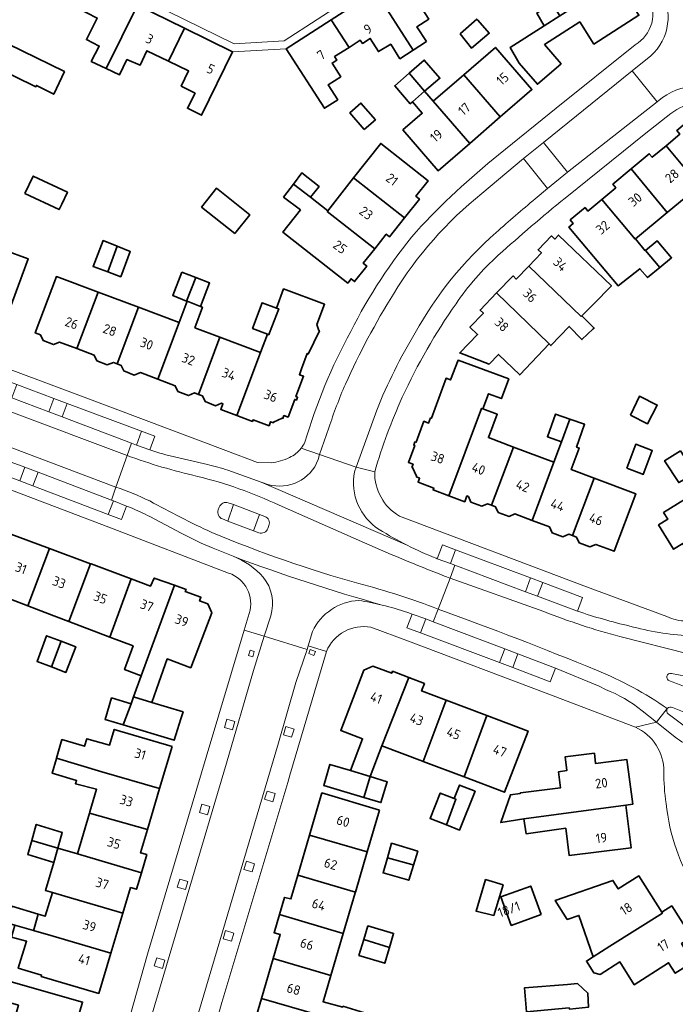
# Model space of a CAD drawing. Extents: x 152761 to 155748, y 459947 to 462743.
# Tile 187 of 256: x 154744 to 154836, y 461693 to 461832. Entities that reach past the tile are written whole.
import ezdxf
from ezdxf.enums import TextEntityAlignment as Align

# ---------------------------------------------------------------- set-up
doc = ezdxf.new("R2010")
doc.units = 0
doc.header["$LTSCALE"] = 0.75
for name, color, linetype, lineweight in [('B-RO-GR-GROENVOORZIENING-GV', 251, 'CONTINUOUS', 18), ('B-RO-OG-BEBOUWING-GV', 6, 'CONTINUOUS', 35), ('B-RO-OG-BEBOUWING-T18', 1, 'CONTINUOUS', 18), ('B-RO-VH-VERHARDING_ASFALT-GV', 251, 'CONTINUOUS', 18), ('B-RO-VH-VERHARDING_BETONSTRAATSTEEN-GV', 251, 'CONTINUOUS', 18), ('B-RO-VH-VERHARDING_STRAATBAKSTEEN-GV', 251, 'CONTINUOUS', 18), ('B-RO-VH-VERHARDING_TEGEL-GV', 251, 'CONTINUOUS', 18)]:
    doc.layers.add(name, color=color, linetype=linetype, lineweight=lineweight)
doc.styles.add('NLCS-ISO-M200-T18', font='NLCS-ISO.ttf', dxfattribs={"height": 0.36})

msp = doc.modelspace()

# ---------------------------------------------------------------- linework, layer by layer
at = {"layer": 'B-RO-GR-GROENVOORZIENING-GV', "flags": 128}
for points in [[(154747.796, 461776.387), (154749.685, 461775.674), (154750.398, 461777.59), (154748.52, 461778.286)], [(154762.025, 461771.033), (154762.753, 461772.945), (154760.863, 461773.666), (154760.177, 461771.712)], [(154743.683, 461766.669), (154745.547, 461765.969), (154746.272, 461767.883), (154744.401, 461768.593)], [(154756.894, 461763.853), (154756.158, 461761.941), (154758.032, 461761.239), (154758.742, 461763.12)], [(154802.599, 461755.691), (154804.461, 461754.995), (154805.19, 461756.933), (154803.334, 461757.651)], [(154815.055, 461751.034), (154816.745, 461750.402), (154817.475, 461752.351), (154815.771, 461752.982)], [(154800.221, 461745.24), (154800.976, 461747.206), (154799.054, 461747.88), (154798.316, 461745.94)], [(154784.673, 461742.888), (154784.471, 461742.323), (154785.196, 461742.064), (154785.398, 461742.629)], [(154813.984, 461742.293), (154812.108, 461742.999), (154811.363, 461741.049), (154813.263, 461740.335)], [(154776.185, 461742.788), (154775.975, 461742.039), (154776.572, 461741.872), (154776.782, 461742.621)], [(154774.052, 461732.732), (154772.901, 461733.069), (154772.564, 461731.917), (154773.715, 461731.58)], [(154782.387, 461731.679), (154781.236, 461732.016), (154780.899, 461730.864), (154782.05, 461730.527)], [(154779.728, 461722.587), (154778.577, 461722.924), (154778.24, 461721.772), (154779.391, 461721.435)], [(154770.529, 461720.736), (154769.378, 461721.073), (154769.041, 461719.921), (154770.192, 461719.584)], [(154776.816, 461712.692), (154775.664, 461713.029), (154775.327, 461711.877), (154776.479, 461711.54)], [(154767.405, 461710.199), (154766.253, 461710.536), (154765.916, 461709.385), (154767.068, 461709.048)], [(154773.891, 461702.922), (154772.74, 461703.259), (154772.403, 461702.107), (154773.554, 461701.77)], [(154764.161, 461699.094), (154763.01, 461699.431), (154762.673, 461698.279), (154763.824, 461697.942)]]:
    msp.add_lwpolyline(points, close=True, dxfattribs=at)
at = {"layer": 'B-RO-OG-BEBOUWING-GV', "flags": 128}
for points in [[(154801.06, 461828.609), (154799.724, 461830.684), (154801.384, 461831.761), (154799.875, 461834.134), (154802.641, 461836.002), (154800.275, 461839.68), (154800.221, 461839.764), (154793.872, 461835.679), (154799.203, 461827.394)], [(154760.293, 461833.735), (154753.515, 461837.057), (154753.471, 461836.968), (154751.712, 461833.378), (154754.632, 461831.908), (154753.104, 461828.885), (154754.901, 461827.966), (154753.775, 461825.795), (154755.901, 461824.776)], [(154819.882, 461832.219), (154817.696, 461830.808), (154812.873, 461827.736), (154814.169, 461825.556), (154816.727, 461822.588), (154820.063, 461825.464), (154817.73, 461828.17), (154822.704, 461831.367), (154824.689, 461828.247), (154831.047, 461832.3), (154827.906, 461837.179), (154821.617, 461833.13), (154821.523, 461833.277)], [(154793.872, 461835.679), (154787.649, 461831.675), (154790.156, 461827.779), (154791.733, 461828.786), (154792.034, 461828.337), (154793.135, 461829.051), (154794.289, 461827.183), (154796.037, 461828.227), (154797.331, 461826.171), (154799.203, 461827.394)], [(154755.901, 461824.776), (154757.752, 461823.889), (154758.818, 461826.049), (154760.672, 461825.249), (154761.635, 461827.289), (154764.657, 461825.827), (154766.937, 461830.478), (154760.293, 461833.735)], [(154817.696, 461830.808), (154819.882, 461832.219), (154818.777, 461834.014), (154816.64, 461832.603)], [(154808.303, 461831.612), (154808.17, 461831.763), (154805.861, 461829.718), (154805.836, 461829.696), (154807.44, 461827.661), (154809.923, 461829.771)], [(154737.944, 461820.415), (154740.08, 461825.09), (154745.971, 461822.225), (154746.052, 461822.414), (154748.484, 461821.17), (154749.986, 461824.358), (154735.989, 461831.174), (154734.883, 461828.903), (154731.319, 461830.638), (154729.731, 461827.377), (154729.207, 461827.554), (154728.261, 461825.616), (154728.723, 461825.308), (154728.484, 461824.817), (154737.867, 461820.247)], [(154764.657, 461825.827), (154767.506, 461824.449), (154766.478, 461822.314), (154768.424, 461821.313), (154767.336, 461819.191), (154769.337, 461818.211), (154773.715, 461827.156), (154766.937, 461830.478)], [(154787.649, 461831.675), (154781.3, 461827.59), (154786.674, 461819.194), (154788.555, 461820.398), (154787.206, 461822.506), (154788.988, 461823.646), (154787.766, 461825.555), (154788.406, 461825.97), (154788.104, 461826.469), (154790.156, 461827.779)], [(154806.331, 461823.918), (154811.478, 461817.964), (154815.945, 461821.826), (154810.809, 461827.767)], [(154798.622, 461824.12), (154800.816, 461821.581), (154802.962, 461823.427), (154800.768, 461825.979)], [(154798.622, 461824.12), (154796.603, 461822.371), (154798.784, 461819.834), (154799.08, 461820.089), (154800.816, 461821.581)], [(154802.009, 461820.202), (154807.166, 461814.236), (154811.478, 461817.964), (154806.331, 461823.918)], [(154807.166, 461814.236), (154802.009, 461820.202), (154800.816, 461821.581), (154799.08, 461820.089), (154800.465, 461818.478), (154797.743, 461816.137), (154802.699, 461810.374)], [(154792.278, 461816.197), (154793.869, 461817.583), (154791.829, 461819.924), (154790.239, 461818.538)], [(154841.052, 461806.684), (154843.23, 461803.992), (154844.226, 461802.76), (154846.069, 461804.251), (154845.23, 461805.288), (154845.991, 461805.922), (154843.783, 461808.538), (154843.554, 461808.345), (154842.184, 461809.975), (154844.476, 461811.9), (154839.516, 461817.803), (154838.901, 461817.289), (154838.476, 461817.797), (154836.412, 461816.058), (154836.831, 461815.557), (154834.871, 461813.918), (154839.592, 461808.272), (154839.697, 461808.359)], [(154790.79, 461809.369), (154797.975, 461803.725), (154800.075, 461806.382), (154799.571, 461806.778), (154801.288, 461808.963), (154794.61, 461814.233)], [(154835.051, 461804.508), (154839.592, 461808.272), (154834.871, 461813.918), (154832.91, 461812.278), (154832.493, 461812.778), (154829.929, 461810.632)], [(154744.424, 461807.189), (154749.238, 461804.902), (154749.608, 461805.68), (154750.404, 461807.354), (154745.59, 461809.642)], [(154782.293, 461808.509), (154784.692, 461806.636), (154785.91, 461808.149), (154783.494, 461810.095)], [(154830.543, 461800.77), (154835.051, 461804.508), (154829.929, 461810.632), (154827.366, 461808.486), (154827.781, 461807.989), (154825.82, 461806.349), (154830.509, 461800.742)], [(154782.293, 461808.509), (154780.907, 461806.677), (154783.29, 461804.873), (154780.823, 461801.712), (154789.962, 461794.548), (154790.44, 461795.152), (154790.93, 461794.765), (154792.657, 461796.951), (154792.16, 461797.342), (154793.774, 461799.397), (154787.084, 461804.652), (154787.141, 461804.724), (154784.692, 461806.636)], [(154793.774, 461799.397), (154795.388, 461801.452), (154795.875, 461801.069), (154797.975, 461803.725), (154790.79, 461809.369), (154787.141, 461804.724), (154787.084, 461804.652)], [(154774.038, 461801.532), (154776.143, 461804.185), (154771.443, 461807.914), (154769.338, 461805.262)], [(154833.987, 461796.746), (154831.989, 461799.164), (154831.93, 461799.114), (154830.543, 461800.77), (154830.509, 461800.742), (154825.82, 461806.349), (154823.858, 461804.709), (154823.445, 461805.202), (154821.366, 461803.461), (154821.778, 461802.969), (154821.161, 461802.453), (154828.095, 461794.162), (154831.183, 461796.564), (154832.261, 461795.328)], [(154815.516, 461796.951), (154822.902, 461789.837), (154823.006, 461789.942), (154824.628, 461791.581), (154827.165, 461794.144), (154819.719, 461801.315), (154819.165, 461800.739), (154818.693, 461801.193), (154816.815, 461799.246), (154817.288, 461798.791)], [(154732.497, 461792.01), (154733.001, 461791.821), (154732.958, 461791.297), (154735.403, 461790.393), (154735.707, 461790.807), (154738.524, 461789.751), (154739.151, 461791.426), (154742.16, 461790.296), (154742.234, 461790.492), (154742.141, 461790.527), (154744.891, 461797.949), (154741.525, 461799.195), (154741.47, 461799.051), (154735.983, 461801.139), (154735.737, 461800.487), (154735.681, 461800.508), (154735.078, 461798.899)], [(154757.452, 461799.733), (154755.436, 461800.547), (154754.035, 461796.901), (154756.094, 461796.134)], [(154833.987, 461796.746), (154835.662, 461798.122), (154833.613, 461800.522), (154831.989, 461799.164)], [(154756.094, 461796.134), (154757.932, 461795.449), (154759.284, 461798.994), (154757.452, 461799.733)], [(154766.56, 461796.1), (154765.266, 461792.774), (154767.219, 461792.014), (154768.513, 461795.34)], [(154822.902, 461789.837), (154815.516, 461796.951), (154813.745, 461795.112), (154813.281, 461795.559), (154810.954, 461793.15), (154818.403, 461785.976), (154818.393, 461785.965), (154818.624, 461785.744), (154821.208, 461788.443), (154823.008, 461786.592), (154824.609, 461788.089), (154824.733, 461788.205), (154823.006, 461789.942)], [(154754.753, 461793.266), (154748.863, 461795.469), (154745.887, 461787.514), (154746.597, 461787.246), (154746.976, 461786.459), (154748.439, 461785.871), (154749.297, 461786.23), (154751.752, 461785.306)], [(154768.513, 461795.34), (154767.219, 461792.014), (154767.309, 461791.979), (154769.172, 461791.254), (154770.467, 461794.58)], [(154751.752, 461785.306), (154754.206, 461784.381), (154754.582, 461783.6), (154756.045, 461783.012), (154756.897, 461783.368), (154757.453, 461783.159), (154760.459, 461791.133), (154754.753, 461793.266)], [(154778.622, 461787.351), (154777.649, 461784.77), (154774.295, 461775.874), (154776.507, 461775.039), (154776.605, 461775.283), (154778.855, 461774.437), (154779.075, 461775.005), (154779.471, 461774.852), (154779.507, 461774.945), (154780.727, 461775.507), (154780.82, 461775.471), (154780.971, 461775.871), (154781.546, 461775.653), (154782.494, 461778.144), (154782.732, 461778.053), (154782.884, 461778.459), (154782.648, 461778.549), (154783.736, 461781.409), (154783.146, 461781.632), (154783.455, 461782.45), (154783.432, 461782.459), (154784.237, 461784.601), (154784.368, 461784.537), (154785.973, 461787.835), (154785.901, 461787.87), (154785.613, 461788.708), (154786.708, 461791.568), (154780.923, 461793.721), (154779.918, 461791.022), (154780.231, 461790.9), (154778.921, 461787.534), (154778.825, 461787.273)], [(154810.954, 461793.15), (154808.627, 461790.741), (154809.098, 461790.287), (154807.212, 461788.329), (154808.283, 461787.297), (154805.759, 461784.693), (154809.92, 461783.134), (154811.216, 461784.488), (154814.222, 461781.61), (154818.393, 461785.965), (154818.403, 461785.976)], [(154768.375, 461788.262), (154769.459, 461791.142), (154769.172, 461791.254), (154767.309, 461791.979), (154766.183, 461788.993), (154763.171, 461781.006), (154765.631, 461780.079), (154766.013, 461779.284), (154767.476, 461778.696), (154768.343, 461779.058), (154768.898, 461778.849), (154771.94, 461786.92)], [(154779.918, 461791.022), (154777.877, 461791.781), (154776.542, 461788.161), (154778.622, 461787.351), (154778.825, 461787.273), (154778.921, 461787.534), (154780.231, 461790.9)], [(154760.459, 461791.133), (154757.453, 461783.159), (154758.01, 461782.949), (154758.389, 461782.16), (154759.852, 461781.573), (154760.712, 461781.932), (154763.171, 461781.006), (154766.183, 461788.993)], [(154768.898, 461778.849), (154769.452, 461778.641), (154769.832, 461777.85), (154771.295, 461777.262), (154772.157, 461777.622), (154772.363, 461777.545), (154772.052, 461776.72), (154774.295, 461775.874), (154777.649, 461784.77), (154771.94, 461786.92)], [(154804.235, 461764.555), (154808.855, 461776.871), (154809.045, 461776.801), (154809.821, 461778.956), (154811.653, 461778.272), (154812.675, 461781.028), (154805.52, 461783.679), (154804.472, 461780.899), (154803.848, 461781.134), (154801.768, 461775.499), (154801.648, 461775.543), (154801.372, 461774.81), (154800.706, 461775.061), (154799.595, 461772.107), (154799.451, 461772.161), (154799.273, 461771.714), (154799.425, 461771.657), (154798.521, 461769.254), (154799.188, 461769.004), (154799.025, 461768.572), (154799.119, 461768.537), (154799.686, 461767.304), (154799.651, 461767.21), (154800.108, 461767.04), (154799.895, 461766.467), (154802.092, 461765.652), (154801.993, 461765.396)], [(154829.837, 461775.915), (154832.242, 461774.699), (154833.621, 461777.347), (154831.111, 461778.59)], [(154804.235, 461764.555), (154806.462, 461763.719), (154806.769, 461764.539), (154806.979, 461764.46), (154807.347, 461763.67), (154808.864, 461763.099), (154809.678, 461763.448), (154810.253, 461763.232), (154813.331, 461771.434), (154809.803, 461772.763), (154811.055, 461776.06), (154809.045, 461776.801), (154808.855, 461776.871)], [(154824.73, 461767.047), (154821.497, 461768.255), (154822.632, 461771.292), (154822.239, 461771.43), (154823.368, 461774.636), (154821.316, 461775.358), (154820.132, 461772.172), (154819.047, 461769.281), (154815.973, 461761.087), (154818.41, 461760.173), (154818.788, 461759.361), (154820.305, 461758.789), (154821.142, 461759.148), (154821.689, 461758.943)], [(154820.132, 461772.172), (154821.316, 461775.358), (154819.267, 461776.083), (154818.137, 461772.875)], [(154810.253, 461763.232), (154810.829, 461763.016), (154811.199, 461762.221), (154812.717, 461761.649), (154813.536, 461762.001), (154815.973, 461761.087), (154819.047, 461769.281), (154813.331, 461771.434)], [(154829.345, 461768.447), (154831.444, 461767.646), (154831.653, 461767.566), (154832.917, 461770.969), (154830.608, 461771.824)], [(154836.934, 461770.921), (154834.674, 461769.509), (154836.675, 461766.427), (154837.092, 461766.691), (154838.905, 461767.84)], [(154821.689, 461758.943), (154822.236, 461758.738), (154822.62, 461757.914), (154824.137, 461757.342), (154824.986, 461757.706), (154827.55, 461756.745), (154830.592, 461764.855), (154824.73, 461767.047)], [(154839.833, 461765.5), (154834.524, 461762.201), (154835.107, 461761.262), (154833.809, 461760.455), (154835.93, 461757.023), (154837.237, 461757.835), (154839.536, 461754.135), (154843.199, 461756.416), (154842.667, 461757.27), (154844.322, 461758.301)], [(154744.845, 461749.052), (154747.867, 461757.142), (154742.04, 461759.311), (154739.057, 461751.254)], [(154747.867, 461757.142), (154744.845, 461749.052), (154748.511, 461747.657), (154750.615, 461746.856), (154753.648, 461754.99)], [(154756.407, 461744.652), (154759.406, 461752.846), (154753.746, 461754.953), (154753.648, 461754.99), (154750.615, 461746.856)], [(154756.407, 461744.652), (154759.684, 461743.405), (154758.473, 461740.067), (154760.833, 461739.177), (154762.052, 461742.504), (154765.513, 461751.946), (154762.655, 461752.971), (154762.154, 461751.823), (154759.406, 461752.846)], [(154759.752, 461736.228), (154762.34, 461735.433), (154763.327, 461738.241), (154764.499, 461741.572), (154767.814, 461740.311), (154770.785, 461748.052), (154770.203, 461749.328), (154769.063, 461749.744), (154769.247, 461750.258), (154767.035, 461751.051), (154767.145, 461751.361), (154765.513, 461751.946), (154762.052, 461742.504), (154760.833, 461739.177)], [(154749.549, 461744.053), (154747.465, 461744.822), (154746.132, 461741.209), (154748.173, 461740.437)], [(154748.173, 461740.437), (154750.214, 461739.665), (154751.586, 461743.278), (154749.549, 461744.053)], [(154794.795, 461729.291), (154798.569, 461738.945), (154796.28, 461739.827), (154796.162, 461739.539), (154793.519, 461740.558), (154792.228, 461739.984), (154788.972, 461731.489), (154792.068, 461730.32), (154790.361, 461725.813), (154793.113, 461724.988)], [(154798.569, 461738.945), (154794.795, 461729.291), (154800.515, 461727.131), (154800.606, 461727.097), (154803.864, 461735.745), (154800.392, 461737.056), (154800.784, 461738.091)], [(154759.392, 461735.246), (154756.655, 461736.065), (154755.731, 461733.024), (154758.296, 461732.257)], [(154762.34, 461735.433), (154759.752, 461736.228), (154759.392, 461735.246), (154758.296, 461732.257), (154765.484, 461730.108), (154766.438, 461733.136), (154766.736, 461734.083)], [(154806.38, 461724.917), (154809.599, 461733.581), (154803.864, 461735.745), (154800.606, 461727.097)], [(154809.599, 461733.581), (154806.38, 461724.917), (154812.061, 461722.772), (154815.396, 461731.393)], [(154765.186, 461729.222), (154757.027, 461731.626), (154756.37, 461729.408), (154753.16, 461730.315), (154752.835, 461729.261), (154749.646, 461730.181), (154748.88, 461727.552), (154755.258, 461725.65), (154763.424, 461723.275)], [(154829.185, 461720.941), (154830.176, 461721.071), (154829.348, 461727.372), (154824.937, 461726.8), (154824.77, 461728.256), (154820.63, 461727.749), (154820.856, 461725.824), (154819.717, 461725.659), (154820.004, 461723.41), (154814.324, 461722.68), (154814.299, 461722.597), (154812.909, 461722.408), (154811.558, 461718.499), (154814.814, 461719.002)], [(154763.424, 461723.275), (154755.258, 461725.65), (154748.88, 461727.552), (154748.867, 461727.509), (154748.267, 461725.451), (154751.699, 461724.423), (154751.537, 461723.964), (154754.527, 461723.18), (154753.585, 461719.998), (154753.538, 461719.838), (154761.712, 461717.495)], [(154793.138, 461724.98), (154793.113, 461724.988), (154790.361, 461725.813), (154787.445, 461726.688), (154786.569, 461723.727), (154792.251, 461722.025)], [(154792.251, 461722.025), (154794.648, 461721.307), (154795.549, 461724.257), (154793.138, 461724.98)], [(154803.874, 461718.171), (154805.735, 461717.427), (154807.928, 461722.912), (154805.753, 461723.782), (154804.989, 461721.87), (154805.217, 461721.785)], [(154794.44, 461720.239), (154786.313, 461722.676), (154784.57, 461716.715), (154792.712, 461714.37)], [(154803.874, 461718.171), (154805.217, 461721.785), (154804.989, 461721.87), (154803.022, 461722.657), (154801.593, 461719.083)], [(154829.185, 461720.941), (154814.814, 461719.002), (154815.119, 461716.905), (154820.733, 461717.685), (154821.225, 461713.828), (154829.974, 461714.943)], [(154761.712, 461717.495), (154753.538, 461719.838), (154751.832, 461714.077), (154760.848, 461711.421), (154761.598, 461713.976), (154760.741, 461714.218)], [(154749.058, 461714.894), (154749.694, 461717.111), (154746.027, 461718.227), (154745.386, 461715.984)], [(154791.041, 461708.694), (154792.712, 461714.37), (154784.57, 461716.715), (154782.916, 461711.06)], [(154745.386, 461715.984), (154744.823, 461714.014), (154748.479, 461712.875), (154749.058, 461714.894)], [(154799.228, 461712.494), (154799.83, 461714.45), (154796.161, 461715.572), (154795.566, 461713.537), (154798.996, 461712.561)], [(154758.256, 461705.74), (154759.338, 461709.322), (154760.167, 461709.099), (154760.848, 461711.421), (154751.832, 461714.077), (154749.058, 461714.894), (154748.479, 461712.875), (154747.309, 461708.922), (154748.287, 461708.633), (154750.068, 461708.116)], [(154795.566, 461713.537), (154794.942, 461711.401), (154798.574, 461710.369), (154799.228, 461712.494), (154798.996, 461712.561)], [(154791.041, 461708.694), (154782.916, 461711.06), (154781.942, 461707.728), (154781.028, 461707.934), (154780.327, 461705.542), (154789.323, 461702.858), (154791.011, 461708.592)], [(154826.938, 461701.066), (154834.352, 461705.733), (154834.272, 461705.86), (154831.046, 461710.978), (154828.13, 461709.142), (154827.376, 461710.341), (154819.252, 461707.517), (154820.935, 461704.842), (154822.587, 461705.398), (154824.575, 461699.57)], [(154810.597, 461705.398), (154811.879, 461709.71), (154809.403, 461710.446), (154808.077, 461705.985)], [(154758.256, 461705.74), (154750.068, 461708.116), (154748.287, 461708.633), (154747.293, 461705.278), (154746.302, 461705.571), (154745.702, 461703.569), (154745.611, 461703.266), (154748.392, 461702.455), (154756.546, 461700.079)], [(154817.236, 461705.51), (154815.784, 461709.533), (154811.574, 461708.014), (154813.026, 461703.991)], [(154745.611, 461703.266), (154745.702, 461703.569), (154746.302, 461705.571), (154742.592, 461706.729), (154742.498, 461706.406), (154740.337, 461707.033), (154739.741, 461704.976), (154743.012, 461704.023)], [(154789.323, 461702.858), (154780.327, 461705.542), (154779.573, 461702.97), (154780.434, 461702.708), (154779.446, 461699.348), (154787.585, 461696.954)], [(154834.272, 461705.86), (154834.352, 461705.733), (154826.938, 461701.066), (154824.575, 461699.57), (154823.631, 461698.977), (154824.69, 461697.291), (154825.598, 461697.088), (154828.353, 461698.837), (154830.392, 461695.626), (154835.236, 461698.741), (154836.17, 461697.258), (154838.633, 461698.822), (154837.061, 461701.429), (154838.451, 461702.395), (154835.681, 461706.748)], [(154745.611, 461703.266), (154743.012, 461704.023), (154742.512, 461702.356), (154744.657, 461701.762), (154743.489, 461697.95), (154746.777, 461696.999), (154746.717, 461696.795), (154754.833, 461694.408), (154756.546, 461700.079), (154748.392, 461702.455)], [(154792.211, 461701.999), (154795.845, 461700.902), (154796.421, 461702.872), (154792.8, 461703.926)], [(154795.845, 461700.902), (154792.211, 461701.999), (154791.529, 461699.764), (154795.177, 461698.669), (154795.798, 461700.742)], [(154787.585, 461696.954), (154779.446, 461699.348), (154777.779, 461693.68), (154785.933, 461691.339), (154788.712, 461690.54), (154792.397, 461689.48), (154793.837, 461689.066), (154794.194, 461690.397), (154792.769, 461690.902), (154792.935, 461691.489), (154789.289, 461692.591), (154789.26, 461692.481), (154786.492, 461693.239)], [(154742.555, 461689.467), (154750.771, 461687.09), (154752.455, 461692.863), (154752.552, 461693.195), (154737.161, 461697.548), (154736.505, 461695.338), (154739.237, 461694.527), (154739.225, 461694.484), (154739.09, 461693.998), (154743.512, 461692.745)], [(154815.172, 461691.822), (154821.225, 461692.369), (154821.239, 461692.208), (154823.919, 461692.448), (154823.838, 461694.448), (154822.379, 461695.827), (154820.95, 461695.664), (154814.89, 461695.189)], [(154777.779, 461693.68), (154776.036, 461687.755), (154784.166, 461685.339), (154785.256, 461689.042), (154785.933, 461691.339)]]:
    msp.add_lwpolyline(points, close=True, dxfattribs=at)
at = {"layer": 'B-RO-VH-VERHARDING_ASFALT-GV', "flags": 128}
for points in [[(154758.843, 461770.24), (154759.46, 461771.983), (154749.685, 461775.674), (154747.796, 461776.387), (154742.584, 461778.355), (154735.107, 461781.175), (154729.823, 461783.162), (154727.959, 461783.864), (154712.129, 461789.811), (154710.227, 461790.53), (154709.827, 461790.684), (154709.167, 461788.87)], [(154709.167, 461788.87), (154707.578, 461784.507), (154757.263, 461765.777), (154758.843, 461770.24)], [(154738.804, 461770.638), (154744.401, 461768.593), (154746.272, 461767.883), (154756.618, 461763.958), (154757.263, 461765.777), (154707.578, 461784.507), (154706.926, 461782.715), (154708.436, 461782.146), (154724.397, 461776.134), (154726.249, 461775.437), (154732.182, 461773.132)]]:
    msp.add_lwpolyline(points, close=True, dxfattribs=at)
for points in [[(154759.46, 461771.983), (154758.843, 461770.24)], [(154762.025, 461771.033), (154760.177, 461771.712), (154759.46, 461771.983)], [(154758.843, 461770.24), (154757.263, 461765.777)], [(154770.16, 461768.979), (154764.321, 461770.356)], [(154798.365, 461757.585), (154777.769, 461766.472), (154773.053, 461768.158)], [(154757.263, 461765.777), (154756.618, 461763.958), (154756.894, 461763.853), (154758.742, 461763.12), (154759.314, 461762.9)], [(154771.837, 461762.956), (154771.69, 461762.565)], [(154771.69, 461762.565), (154771.837, 461762.956)], [(154773.025, 461760.989), (154773.869, 461763.329), (154773.099, 461763.583)], [(154773.099, 461763.583), (154773.869, 461763.329), (154777.501, 461761.927), (154778.256, 461761.638)], [(154780.269, 461763.234), (154792.348, 461757.934)], [(154792.348, 461757.934), (154780.269, 461763.234)], [(154762.044, 461761.621), (154766.47, 461759.288)], [(154772.276, 461761.293), (154773.025, 461760.989)], [(154773.025, 461760.989), (154772.276, 461761.293)], [(154777.415, 461759.344), (154776.683, 461759.6), (154773.025, 461760.989)], [(154777.501, 461761.927), (154776.683, 461759.6), (154777.415, 461759.344)], [(154778.256, 461761.638), (154777.501, 461761.927)], [(154778.7, 461759.929), (154778.853, 461760.37)], [(154778.853, 461760.37), (154778.7, 461759.929)], [(154770.996, 461757.164), (154773.782, 461756.033)], [(154804.398, 461752.959), (154805.092, 461754.759), (154804.461, 461754.995), (154802.599, 461755.691), (154802.452, 461755.746)], [(154822.378, 461748.296), (154816.745, 461750.402), (154815.055, 461751.034), (154805.092, 461754.759), (154804.398, 461752.959), (154817.633, 461748.24)], [(154817.633, 461748.24), (154804.398, 461752.959), (154802.711, 461748.588)], [(154802.711, 461748.588), (154804.398, 461752.959)], [(154798.424, 461748.101), (154799.054, 461747.88), (154800.976, 461747.206), (154802.025, 461746.809), (154802.711, 461748.588)], [(154802.711, 461748.588), (154802.025, 461746.809), (154812.108, 461742.999), (154813.984, 461742.293), (154819.284, 461740.271), (154825.426, 461737.708), (154826.31, 461737.258)], [(154835.638, 461739.529), (154840.564, 461738.549), (154841.087, 461738.495), (154841.51, 461741.591), (154837.988, 461742.261), (154828.363, 461744.732)], [(154828.363, 461744.732), (154837.988, 461742.261)], [(154839.305, 461737), (154840.28, 461736.702), (154840.827, 461736.611), (154841.087, 461738.495), (154840.564, 461738.549), (154835.638, 461739.529)], [(154835.787, 461734.706), (154838.861, 461733.489), (154839.83, 461733.234), (154840.359, 461733.174), (154840.827, 461736.611), (154840.28, 461736.702), (154839.305, 461737)], [(154833.529, 461732.642), (154835.048, 461734.553)], [(154835.048, 461734.553), (154833.529, 461732.642), (154836.181, 461730.535)], [(154835.184, 461733.818), (154837.596, 461731.991), (154838.527, 461731.542), (154839.507, 461731.202), (154840.051, 461731.122), (154840.359, 461733.174), (154839.83, 461733.234), (154838.861, 461733.489), (154835.787, 461734.706)], [(154831.494, 461734.26), (154833.529, 461732.642)], [(154841.706, 461730.538), (154840.051, 461731.122), (154839.507, 461731.202), (154838.527, 461731.542), (154837.596, 461731.991), (154835.184, 461733.818)]]:
    msp.add_lwpolyline(points, dxfattribs=at)
at = {"layer": 'B-RO-VH-VERHARDING_ASFALT-GV'}
for points in [[(154764.321, 461770.356, -0.0188843), (154762.025, 461771.033)], [(154758.843, 461770.24, 0.0316856), (154768.752, 461767.302)], [(154768.752, 461767.302, -0.0316856), (154758.843, 461770.24)], [(154773.053, 461768.158, 0.0246193), (154770.16, 461768.979)], [(154768.752, 461767.302, -0.0508817), (154780.269, 461763.234)], [(154780.269, 461763.234, 0.0508817), (154768.752, 461767.302)], [(154762.028, 461763.827, 0.0344092), (154757.263, 461765.777)], [(154757.263, 461765.777, -0.0344092), (154762.028, 461763.827)], [(154770.792, 461759.396, -0.0188536), (154762.028, 461763.827)], [(154762.028, 461763.827, 0.0188536), (154770.792, 461759.396)], [(154759.314, 461762.9, -0.0216622), (154762.044, 461761.621)], [(154771.69, 461762.565, 0.4089366), (154772.276, 461761.293)], [(154772.276, 461761.293, -0.4089366), (154771.69, 461762.565)], [(154773.099, 461763.583, 0.4049506), (154771.837, 461762.956)], [(154771.837, 461762.956, -0.4049506), (154773.099, 461763.583)], [(154778.853, 461760.37, 0.4091979), (154778.256, 461761.638)], [(154778.256, 461761.638, -0.4091979), (154778.853, 461760.37)], [(154777.415, 461759.344, 0.4022273), (154778.7, 461759.929)], [(154778.7, 461759.929, -0.4022273), (154777.415, 461759.344)], [(154766.47, 461759.288, 0.0300636), (154770.996, 461757.164)], [(154791.534, 461752.173, -0.0303094), (154770.792, 461759.396)], [(154770.792, 461759.396, 0.0303094), (154791.534, 461752.173)], [(154792.348, 461757.934, 0.0147158), (154804.398, 461752.959)], [(154804.398, 461752.959, -0.0147158), (154792.348, 461757.934)], [(154802.452, 461755.746, -0.0222706), (154798.365, 461757.585)], [(154773.782, 461756.033, 0.0211932), (154794.832, 461749.161)], [(154802.711, 461748.588, 0.0315769), (154791.534, 461752.173)], [(154791.534, 461752.173, -0.0315769), (154802.711, 461748.588)], [(154794.832, 461749.161, -0.0243501), (154798.424, 461748.101)], [(154825.071, 461739.959, 0.0111346), (154802.711, 461748.588)], [(154802.711, 461748.588, -0.0111346), (154825.071, 461739.959)], [(154828.363, 461744.732, -0.0309264), (154817.633, 461748.24)], [(154817.633, 461748.24, 0.0309264), (154828.363, 461744.732)], [(154829.75, 461746.194, -0.0246918), (154822.378, 461748.296)], [(154838.083, 461744.846, -0.0537722), (154829.75, 461746.194)], [(154835.048, 461734.553, 0.0566597), (154825.071, 461739.959)], [(154825.071, 461739.959, -0.0566597), (154835.048, 461734.553)], [(154835.002, 461739.123, 0.3989124), (154835.375, 461738.467)], [(154835.375, 461738.467, -0.3989124), (154835.002, 461739.123)], [(154835.638, 461739.529, 0.3992679), (154835.002, 461739.123)], [(154835.002, 461739.123, -0.3992679), (154835.638, 461739.529)], [(154835.375, 461738.467, 0.0109372), (154839.305, 461737)], [(154839.305, 461737, -0.0109372), (154835.375, 461738.467)], [(154826.31, 461737.258, -0.0809438), (154831.494, 461734.26)], [(154835.048, 461734.553, 0.4054081), (154835.184, 461733.818)], [(154835.184, 461733.818, -0.4054081), (154835.048, 461734.553)], [(154835.787, 461734.706, 0.4100856), (154835.048, 461734.553)], [(154835.048, 461734.553, -0.4100856), (154835.787, 461734.706)], [(154836.181, 461730.535, 0.0570351), (154838.732, 461728.995)]]:
    msp.add_lwpolyline(points, format="xyb", dxfattribs=at)
at = {"layer": 'B-RO-VH-VERHARDING_BETONSTRAATSTEEN-GV', "flags": 128}
msp.add_lwpolyline([(154734.928, 461847.405), (154736.821, 461846.477), (154773.935, 461828.294), (154780.972, 461828.688), (154818.233, 461852.798), (154818.325, 461852.857)], dxfattribs=at)
for points in [[(154747.796, 461776.387), (154748.52, 461778.286), (154743.301, 461780.241), (154742.584, 461778.355)], [(154750.398, 461777.59), (154749.685, 461775.674), (154759.46, 461771.983), (154760.177, 461771.712), (154760.863, 461773.666)], [(154744.401, 461768.593), (154738.804, 461770.638), (154738.096, 461768.78), (154743.683, 461766.669)], [(154756.158, 461761.941), (154756.894, 461763.853), (154756.618, 461763.958), (154746.272, 461767.883), (154745.547, 461765.969)], [(154815.771, 461752.982), (154805.19, 461756.933), (154804.461, 461754.995), (154805.092, 461754.759), (154815.055, 461751.034)], [(154822.378, 461748.296), (154823.094, 461750.237), (154817.475, 461752.351), (154816.745, 461750.402)], [(154811.363, 461741.049), (154812.108, 461742.999), (154802.025, 461746.809), (154800.976, 461747.206), (154800.221, 461745.24)], [(154813.263, 461740.335), (154818.544, 461738.313), (154819.284, 461740.271), (154813.984, 461742.293)]]:
    msp.add_lwpolyline(points, close=True, dxfattribs=at)
at = {"layer": 'B-RO-VH-VERHARDING_STRAATBAKSTEEN-GV'}
for points in [[(154833.953, 461836.059, -0.3722443), (154832.708, 461826.562)], [(154834.383, 461820.698, -0.3727936), (154844.721, 461819.934)], [(154808.905, 461807.192, 0.0863466), (154796.407, 461793.008)], [(154810.899, 461801.679, -0.0083724), (154816.417, 461806.429)], [(154799.488, 461787.536, -0.0871871), (154810.899, 461801.679)], [(154796.407, 461793.008, 0.0325474), (154789.629, 461780.298)], [(154794.057, 461776.636, -0.041203), (154799.488, 461787.536)], [(154789.629, 461780.298, 0.0203703), (154787.298, 461774.152)]]:
    msp.add_lwpolyline(points, format="xyb", dxfattribs=at)
at = {"layer": 'B-RO-VH-VERHARDING_STRAATBAKSTEEN-GV', "flags": 128}
for points in [[(154832.708, 461826.562), (154830.103, 461824.463), (154833.609, 461820.093), (154834.383, 461820.698)], [(154816.417, 461806.429), (154818.154, 461807.866), (154814.762, 461812.106), (154808.905, 461807.192)], [(154787.298, 461774.152), (154785.98, 461770.377), (154791.172, 461768.613), (154794.057, 461776.636)], [(154736.19, 461581.34), (154747.001, 461617.5), (154749.064, 461624.515), (154761.088, 461665.406), (154768.156, 461689.114), (154780.184, 461729.745), (154782.656, 461738.247), (154784.217, 461742.884), (154778.16, 461744.752), (154776.655, 461739.946), (154772.84, 461726.864), (154755.566, 461668.528), (154746.101, 461636.351), (154744.996, 461634.148), (154743.561, 461632.533)]]:
    msp.add_lwpolyline(points, dxfattribs=at)
for points in [[(154820.967, 461810.194), (154833.609, 461820.093), (154830.103, 461824.463), (154817.572, 461814.369)], [(154817.572, 461814.369), (154814.762, 461812.106), (154818.154, 461807.866), (154820.967, 461810.194)]]:
    msp.add_lwpolyline(points, close=True, dxfattribs=at)
at = {"layer": 'B-RO-VH-VERHARDING_TEGEL-GV', "flags": 128}
for points in [[(154818.233, 461852.798), (154780.972, 461828.688), (154773.935, 461828.294), (154736.821, 461846.477)], [(154760.293, 461833.735), (154766.937, 461830.478), (154773.715, 461827.156), (154781.3, 461827.59), (154787.649, 461831.675), (154793.872, 461835.679)], [(154830.508, 461828.149), (154819.364, 461819.209), (154811.256, 461812.637)], [(154814.762, 461812.106), (154817.572, 461814.369), (154830.103, 461824.463), (154832.708, 461826.562)], [(154834.383, 461820.698), (154833.609, 461820.093)], [(154833.609, 461820.093), (154820.967, 461810.194), (154818.154, 461807.866), (154816.417, 461806.429)], [(154820.624, 461806.529), (154831.998, 461815.695), (154835.566, 461818.432)], [(154808.905, 461807.192), (154814.762, 461812.106)], [(154779.167, 461769.218), (154777.251, 461769.271), (154772.769, 461770.947), (154753.173, 461778.325), (154742.714, 461782.247), (154741.325, 461782.768), (154735.592, 461784.918), (154709.495, 461794.642), (154705.341, 461796.19)], [(154707.946, 461791.411), (154709.827, 461790.684), (154710.227, 461790.53), (154710.927, 461792.352), (154712.793, 461791.641), (154728.651, 461785.731), (154730.52, 461785.035), (154735.815, 461783.047), (154743.301, 461780.241), (154748.52, 461778.286), (154750.398, 461777.59), (154760.863, 461773.666), (154762.753, 461772.945), (154762.025, 461771.033)], [(154745.547, 461765.969), (154743.683, 461766.669), (154738.096, 461768.78), (154738.804, 461770.638), (154732.182, 461773.132), (154731.482, 461771.286), (154725.542, 461773.532), (154723.683, 461774.231), (154707.717, 461780.262), (154705.863, 461780.976), (154706.561, 461782.853), (154704.085, 461783.785)], [(154697.88, 461782.232), (154702.726, 461780.396), (154731.598, 461769.457), (154734.745, 461768.269), (154737.529, 461767.21), (154756.236, 461760.14), (154773.159, 461753.664)], [(154794.057, 461776.636), (154791.172, 461768.613), (154793.763, 461767.958)], [(154783.386, 461771.258), (154785.98, 461770.377), (154787.298, 461774.152)], [(154785.796, 461769.666), (154785.98, 461770.377), (154783.386, 461771.258)], [(154764.321, 461770.356), (154770.16, 461768.979)], [(154785.98, 461770.377), (154785.796, 461769.666)], [(154790.917, 461767.918), (154791.172, 461768.613), (154785.98, 461770.377)], [(154773.053, 461768.158), (154777.769, 461766.472), (154778.708, 461766.172)], [(154793.763, 461767.958), (154791.172, 461768.613), (154790.917, 461767.918)], [(154778.708, 461766.172), (154777.769, 461766.472), (154798.365, 461757.585)], [(154759.314, 461762.9), (154758.742, 461763.12), (154758.032, 461761.239), (154756.158, 461761.941), (154745.547, 461765.969)], [(154766.47, 461759.288), (154762.044, 461761.621)], [(154834.996, 461747.525), (154823.652, 461751.748), (154797.249, 461761.698)], [(154773.782, 461756.033), (154770.996, 461757.164)], [(154802.452, 461755.746), (154802.599, 461755.691), (154803.334, 461757.651), (154805.19, 461756.933), (154815.771, 461752.982), (154817.475, 461752.351), (154823.094, 461750.237), (154822.378, 461748.296)], [(154776.068, 461747.967), (154775.363, 461745.615), (154778.16, 461744.752), (154779.09, 461747.651)], [(154779.09, 461747.651), (154778.16, 461744.752), (154784.217, 461742.884), (154784.372, 461743.404), (154784.982, 461745.445)], [(154826.31, 461737.258), (154825.426, 461737.708), (154819.284, 461740.271), (154818.544, 461738.313), (154813.263, 461740.335), (154811.363, 461741.049), (154800.221, 461745.24), (154798.316, 461745.94), (154799.054, 461747.88), (154798.424, 461748.101)], [(154793.224, 461746.04), (154798.522, 461744.079), (154817.947, 461736.735), (154830.543, 461731.939)], [(154784.982, 461745.445), (154784.372, 461743.404), (154786.956, 461742.632)], [(154738.026, 461577.784), (154751.753, 461623.716), (154761.457, 461656.187), (154762.013, 461658.046), (154766.791, 461674), (154772.213, 461693.134), (154781.489, 461724.123), (154781.797, 461725.157), (154786.956, 461742.632), (154784.372, 461743.404), (154784.217, 461742.884), (154782.656, 461738.247), (154780.184, 461729.745), (154768.156, 461689.114), (154761.088, 461665.406), (154749.064, 461624.515), (154747.001, 461617.5), (154736.19, 461581.34)], [(154830.543, 461731.939), (154833.529, 461732.642), (154831.494, 461734.26)], [(154836.181, 461730.535), (154833.529, 461732.642), (154830.543, 461731.939)]]:
    msp.add_lwpolyline(points, dxfattribs=at)
at = {"layer": 'B-RO-VH-VERHARDING_TEGEL-GV'}
for points in [[(154832.708, 461826.562, 0.3722443), (154833.953, 461836.059)], [(154832.309, 461835.016, -0.4204104), (154830.508, 461828.149)], [(154844.721, 461819.934, 0.3727936), (154834.383, 461820.698)], [(154835.566, 461818.432, -0.3424088), (154842.8, 461818.795)], [(154811.256, 461812.637, 0.037311), (154799.647, 461801.84)], [(154796.407, 461793.008, -0.0863466), (154808.905, 461807.192)], [(154816.417, 461806.429, 0.0083724), (154810.899, 461801.679)], [(154811.202, 461798.465, -0.0123493), (154820.624, 461806.529)], [(154799.647, 461801.84, 0.056527), (154790.384, 461787.736)], [(154810.899, 461801.679, 0.0871871), (154799.488, 461787.536)], [(154805.238, 461791.644, -0.0587337), (154811.202, 461798.465)], [(154789.629, 461780.298, -0.0325474), (154796.407, 461793.008)], [(154797.663, 461778.451, -0.0452585), (154805.238, 461791.644)], [(154790.384, 461787.736, 0.0515793), (154783.923, 461772.131)], [(154799.488, 461787.536, 0.041203), (154794.057, 461776.636)], [(154787.298, 461774.152, -0.0203703), (154789.629, 461780.298)], [(154793.763, 461767.958, -0.0350779), (154797.663, 461778.451)], [(154783.923, 461772.131, -0.0555451), (154783.386, 461771.258)], [(154762.025, 461771.033, 0.0188843), (154764.321, 461770.356)], [(154783.386, 461771.258, -0.1159595), (154781.763, 461769.958)], [(154785.796, 461769.666, -0.3946811), (154778.708, 461766.172)], [(154778.708, 461766.172, 0.3946811), (154785.796, 461769.666)], [(154781.763, 461769.958, -0.0870141), (154779.167, 461769.218)], [(154770.16, 461768.979, -0.0246193), (154773.053, 461768.158)], [(154794.397, 461759.813, -0.3082248), (154790.917, 461767.918)], [(154790.917, 461767.918, 0.3082248), (154794.397, 461759.813)], [(154797.249, 461761.698, -0.2696489), (154793.763, 461767.958)], [(154762.044, 461761.621, 0.0216622), (154759.314, 461762.9)], [(154798.365, 461757.585, -0.0222408), (154794.397, 461759.813)], [(154794.397, 461759.813, 0.0222408), (154798.365, 461757.585)], [(154770.996, 461757.164, -0.0300636), (154766.47, 461759.288)], [(154798.365, 461757.585, 0.0222706), (154802.452, 461755.746)], [(154794.832, 461749.161, -0.0211932), (154773.782, 461756.033)], [(154773.782, 461756.033, -0.1242087), (154778.038, 461753.066)], [(154778.038, 461753.066, 0.1242087), (154773.782, 461756.033)], [(154773.159, 461753.664, -0.4122906), (154776.068, 461747.967)], [(154778.038, 461753.066, -0.259288), (154779.09, 461747.651)], [(154779.09, 461747.651, 0.259288), (154778.038, 461753.066)], [(154784.982, 461745.445, -0.2727978), (154791.514, 461749.815)], [(154791.514, 461749.815, 0.2727978), (154784.982, 461745.445)], [(154791.514, 461749.815, -0.0216889), (154794.832, 461749.161)], [(154794.832, 461749.161, 0.0216889), (154791.514, 461749.815)], [(154798.424, 461748.101, 0.0243501), (154794.832, 461749.161)], [(154822.378, 461748.296, 0.0246918), (154829.75, 461746.194)], [(154837.738, 461746.906, -0.1090838), (154834.996, 461747.525)], [(154786.956, 461742.632, -0.350105), (154793.224, 461746.04)], [(154829.75, 461746.194, 0.0537722), (154838.083, 461744.846)], [(154831.494, 461734.26, 0.0809438), (154826.31, 461737.258)], [(154830.543, 461731.939, -0.2964884), (154834.574, 461725.676)], [(154838.732, 461728.995, -0.0570351), (154836.181, 461730.535)], [(154834.574, 461725.676, 0.0408173), (154834.876, 461721.167)], [(154834.876, 461721.167, 0.114504), (154839.209, 461708.705)]]:
    msp.add_lwpolyline(points, format="xyb", dxfattribs=at)
at = {"layer": 'B-RO-VH-VERHARDING_TEGEL-GV', "flags": 128}
for points in [[(154773.869, 461763.329), (154773.025, 461760.989), (154776.683, 461759.6), (154777.501, 461761.927)], [(154769.987, 461727.691), (154761.715, 461699.945), (154759.309, 461691.426), (154753.468, 461671.585), (154750.481, 461661.907), (154750.294, 461660.987), (154744.51, 461641.108), (154743.194, 461637.108), (154742.647, 461635.933), (154741.959, 461631.502), (154743.561, 461632.533), (154744.996, 461634.148), (154746.101, 461636.351), (154755.566, 461668.528), (154772.84, 461726.864), (154776.655, 461739.946), (154778.16, 461744.752), (154775.363, 461745.615)], [(154784.673, 461742.888), (154785.398, 461742.629), (154785.196, 461742.064), (154784.471, 461742.323)], [(154776.185, 461742.788), (154776.782, 461742.621), (154776.572, 461741.872), (154775.975, 461742.039)], [(154774.052, 461732.732), (154773.715, 461731.58), (154772.564, 461731.917), (154772.901, 461733.069)], [(154782.387, 461731.679), (154782.05, 461730.527), (154780.899, 461730.864), (154781.236, 461732.016)], [(154779.728, 461722.587), (154779.391, 461721.435), (154778.24, 461721.772), (154778.577, 461722.924)], [(154770.529, 461720.736), (154770.192, 461719.584), (154769.041, 461719.921), (154769.378, 461721.073)], [(154776.816, 461712.692), (154776.479, 461711.54), (154775.327, 461711.877), (154775.664, 461713.029)], [(154767.405, 461710.199), (154767.068, 461709.048), (154765.916, 461709.385), (154766.253, 461710.536)], [(154773.891, 461702.922), (154773.554, 461701.77), (154772.403, 461702.107), (154772.74, 461703.259)], [(154764.161, 461699.094), (154763.824, 461697.942), (154762.673, 461698.279), (154763.01, 461699.431)]]:
    msp.add_lwpolyline(points, close=True, dxfattribs=at)

# ---------------------------------------------------------------- texts
at = {"layer": 'B-RO-OG-BEBOUWING-T18', "style": 'NLCS-ISO-M200-T18'}
for s, rotation, p in [('9', 32.5, (154792.798, 461830.377)), ('3', 333.8, (154762.009, 461828.966)), ('7', 34.1, (154786.22, 461826.712)), ('5', 333.8, (154770.636, 461824.73)), ('15', 40.7, (154811.804, 461823.348)), ('17', 40.7, (154806.404, 461819.072)), ('19', 40.7, (154802.465, 461815.32)), ('21', 322.4, (154796.22, 461809.158)), ('28', 39.9, (154835.713, 461809.661)), ('30', 39.6, (154830.517, 461806.327)), ('23', 322.4, (154792.569, 461804.42)), ('32', 40.2, (154825.939, 461802.395)), ('25', 322.4, (154788.885, 461799.639)), ('34', 316.4, (154819.955, 461797.194)), ('36', 315.8, (154815.682, 461792.794)), ('26', 340.2, (154751.015, 461788.902)), ('28', 339.7, (154756.395, 461787.92)), ('38', 315.8, (154811.698, 461788.693)), ('30', 339.7, (154761.598, 461785.995)), ('32', 339.7, (154767.483, 461783.818)), ('34', 339.7, (154773.192, 461781.706)), ('36', 339, (154779.102, 461778.639)), ('38', 341.3, (154802.661, 461769.942)), ('40', 338.8, (154808.424, 461768.371)), ('42', 338.8, (154814.65, 461765.959)), ('44', 339.8, (154819.567, 461763.252)), ('46', 339.8, (154824.997, 461761.258)), ('31', 339.6, (154743.874, 461754.36)), ('33', 339.6, (154749.254, 461752.358)), ('35', 339.6, (154755.082, 461750.188)), ('37', 340.2, (154761.622, 461749.092)), ('39', 340.3, (154766.546, 461746.977)), ('41', 338.9, (154793.982, 461736.092)), ('43', 339.3, (154799.686, 461733.047)), ('45', 339.3, (154804.901, 461731.079)), ('31', 343.5, (154760.696, 461728.147)), ('47', 339.3, (154811.424, 461728.617)), ('20', 7.5, (154825.749, 461724.057)), ('33', 343.5, (154758.75, 461721.58)), ('60', 343.7, (154789.313, 461718.682)), ('35', 343.5, (154756.98, 461715.604)), ('19', 7.5, (154825.757, 461716.333)), ('62', 343.7, (154787.553, 461712.664)), ('37', 343.2, (154755.333, 461709.897)), ('64', 343.7, (154785.877, 461706.934)), ('18/1', 19.8, (154812.71, 461706.266)), ('18', 32.2, (154829.243, 461706.337)), ('39', 343.2, (154753.529, 461703.923)), ('66', 343.6, (154784.207, 461701.36)), ('17', 32.5, (154834.493, 461701.165)), ('41', 343.6, (154752.778, 461699.182)), ('68', 343.6, (154782.338, 461695.004))]:
    msp.add_text(s, height=1.35, rotation=rotation, dxfattribs=at).set_placement(p, align=Align.MIDDLE)

doc.saveas('drawing.dxf')
